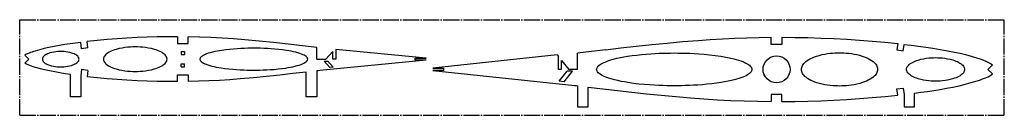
# Model space of a CAD drawing. Header units: millimetres. Extents: x 130 to 1060, y 513 to 603.
import ezdxf

# ---------------------------------------------------------------- set-up
doc = ezdxf.new("R2010")
doc.units = ezdxf.units.MM
doc.linetypes.add('SLD-Осевая', pattern=[19.05, 15.24, -1.27, 1.27, -1.27])
doc.linetypes.add('SLD-Сплошная', pattern=[0])

msp = doc.modelspace()

# ---------------------------------------------------------------- linework, layer by layer
at = {"color": 7, "linetype": 'SLD-Осевая'}
for p, q in [((130.08, 512.82), (130.08, 602.82)), ((130.08, 602.82), (1060.08, 602.82)), ((1060.08, 512.82), (1060.08, 602.82)), ((130.08, 512.82), (1060.08, 512.82))]:
    msp.add_line(p, q, dxfattribs=at)
at = {"color": 7, "linetype": 'SLD-Сплошная'}
for p, q in [((279.18, 586.85), (279.18, 580.5)), ((289.18, 580.5), (289.18, 586.75)), ((839.96, 579.54), (839.96, 586.3)), ((849.96, 586.32), (849.96, 579.54)), ((188.59, 575.54), (187.94, 581.44)), ((194.56, 576.2), (193.9, 582.16)), ((279.18, 580.5), (289.18, 580.5)), ((410.66, 565.66), (410.66, 576.64)), ((849.96, 579.54), (839.96, 579.54)), ((959.38, 580.29), (958.67, 574.33)), ((964.62, 573.62), (965.34, 579.61)), ((138.76, 565.66), (134.83, 569.57)), ((194.56, 576.2), (188.59, 575.54)), ((282.65, 573.02), (285.71, 573.02)), ((282.65, 573.02), (282.65, 570.04)), ((282.65, 570.04), (285.71, 570.04)), ((285.71, 573.02), (285.71, 570.04)), ((425.78, 572.75), (419.24, 565.66)), ((425.78, 565.66), (425.78, 572.75)), ((514.01, 566.66), (428.8, 574.83)), ((428.8, 574.83), (428.8, 565.66)), ((637.59, 569.65), (520.4, 557.04)), ((637.59, 569.65), (638.87, 568.08)), ((638.87, 556.03), (638.87, 568.08)), ((683.38, 574.57), (657.01, 571.47)), ((657.01, 556.03), (657.01, 571.47)), ((958.67, 574.33), (964.62, 573.62)), ((138.76, 565.66), (134.83, 561.75)), ((282.65, 561.28), (285.71, 561.28)), ((282.65, 558.31), (282.65, 561.28)), ((282.65, 558.31), (285.71, 558.31)), ((285.71, 558.31), (285.71, 561.28)), ((410.66, 565.66), (419.24, 565.66)), ((514.01, 564.66), (413.43, 555.02)), ((423.05, 557.85), (417.59, 563.76)), ((417.59, 563.76), (421, 563.76)), ((426.17, 558.15), (421, 563.76)), ((426.17, 558.15), (423.05, 557.85)), ((428.8, 565.66), (425.78, 565.66)), ((503.49, 564.66), (503.49, 566.66)), ((503.49, 566.66), (514.01, 566.66)), ((514.01, 564.66), (503.49, 564.66)), ((641.91, 564.41), (648.81, 556.03)), ((641.91, 556.03), (641.91, 564.41)), ((1044.66, 556.03), (1048.93, 560.28)), ((177.94, 530.26), (177.94, 551.22)), ((188.59, 555.79), (187.94, 549.88)), ((187.94, 549.88), (187.94, 530.26)), ((194.56, 555.13), (188.59, 555.79)), ((194.56, 555.13), (193.9, 549.16)), ((279.18, 544.48), (279.18, 550.82)), ((279.18, 550.82), (289.18, 550.82)), ((289.18, 550.82), (289.18, 544.57)), ((400.66, 530.26), (400.66, 553.49)), ((410.66, 554.68), (410.66, 530.26)), ((520.4, 557.04), (530.39, 557.04)), ((530.39, 555.02), (520.4, 555.02)), ((520.4, 555.02), (654.28, 540.97)), ((530.39, 557.04), (530.39, 555.02)), ((641.91, 556.03), (638.87, 556.03)), ((639.63, 544.9), (647.32, 554.22)), ((644.21, 544.41), (652.19, 554.22)), ((652.19, 554.22), (647.32, 554.22)), ((648.81, 556.03), (648.81, 556.04)), ((657.01, 556.03), (648.81, 556.03)), ((1044.66, 556.03), (1048.93, 551.78)), ((644.21, 544.41), (639.63, 544.9)), ((657.01, 540.64), (657.01, 520.62)), ((667.01, 520.62), (667.01, 539.43)), ((187.94, 530.26), (177.94, 530.26)), ((410.66, 530.26), (400.66, 530.26)), ((849.96, 532.52), (839.96, 532.52)), ((839.96, 532.52), (839.96, 525.76)), ((849.96, 525.73), (849.96, 532.52)), ((958.67, 537.73), (964.62, 538.44)), ((959.38, 531.76), (958.67, 537.73)), ((964.62, 538.44), (965.34, 532.45)), ((965.34, 532.45), (965.34, 520.62)), ((975.34, 520.62), (975.34, 533.69)), ((657.01, 520.62), (667.01, 520.62)), ((965.34, 520.62), (975.34, 520.62))]:
    msp.add_line(p, q, dxfattribs=at)
at = {"color": 7, "linetype": 'SLD-Сплошная', "flags": 128}
for points in [[(279.18, 586.85), (269.62, 586.8), (260.06, 586.64), (250.5, 586.36), (240.94, 585.96), (231.38, 585.45), (221.99, 584.82), (212.61, 584.06), (203.25, 583.18), (193.9, 582.16)], [(410.66, 576.64), (397.1, 578.25), (383.54, 579.81), (369.96, 581.29), (356.37, 582.66), (342.77, 583.89), (332.07, 584.74), (321.35, 585.46), (310.63, 586.05), (299.9, 586.48), (289.18, 586.75)], [(683.38, 574.57), (697.94, 576.26), (712.51, 577.89), (727.08, 579.42), (741.67, 580.86), (756.27, 582.17), (770.89, 583.33), (782.39, 584.14), (793.89, 584.83), (805.41, 585.4), (816.92, 585.84), (828.44, 586.14), (839.96, 586.3)], [(849.96, 586.32), (862.23, 586.21), (874.51, 585.96), (886.78, 585.57), (899.05, 585.05), (911.31, 584.39), (923.35, 583.59), (935.37, 582.64), (947.38, 581.54), (959.38, 580.29)], [(187.94, 581.44), (182.88, 580.79), (177.83, 580.09), (172.79, 579.35), (167.75, 578.54), (162.73, 577.66), (157.73, 576.66), (153.35, 575.67), (149, 574.57), (144.69, 573.32), (143.25, 572.86), (141.82, 572.39), (140.39, 571.9), (138.96, 571.39), (137.55, 570.85), (136.16, 570.26), (134.83, 569.57)], [(239.25, 577.19), (237.03, 577.16), (234.66, 577.06), (232.15, 576.87), (229.51, 576.57), (226.78, 576.16), (224, 575.6), (221.22, 574.9), (219.64, 574.41), (218.09, 573.86), (216.61, 573.26), (215.21, 572.6), (213.91, 571.88), (212.73, 571.11), (211.83, 570.41), (211.05, 569.67), (210.39, 568.91), (209.86, 568.13), (209.48, 567.32), (209.25, 566.51), (209.17, 565.69), (209.25, 564.86), (209.47, 564.05), (209.85, 563.24), (210.36, 562.46), (211.01, 561.69), (211.79, 560.96), (212.69, 560.26), (213.86, 559.48), (215.15, 558.76), (216.55, 558.1), (218.03, 557.49), (219.57, 556.95), (221.15, 556.45), (223.92, 555.74), (226.7, 555.19), (229.43, 554.77), (232.06, 554.47), (234.57, 554.27), (236.94, 554.17), (239.16, 554.14), (241.39, 554.17), (243.76, 554.27), (246.27, 554.46), (248.91, 554.75), (251.64, 555.17), (254.42, 555.72), (257.2, 556.43), (258.78, 556.92), (260.33, 557.46), (261.81, 558.07), (263.21, 558.73), (264.51, 559.45), (265.69, 560.22), (266.59, 560.92), (267.37, 561.65), (268.03, 562.41), (268.56, 563.2), (268.94, 564), (269.17, 564.82), (269.25, 565.64), (269.17, 566.46), (268.95, 567.28), (268.57, 568.08), (268.06, 568.87), (267.41, 569.63), (266.63, 570.37), (265.73, 571.07), (264.56, 571.84), (263.27, 572.56), (261.87, 573.22), (260.39, 573.83), (258.85, 574.38), (257.27, 574.87), (254.5, 575.58), (251.72, 576.14), (248.99, 576.56), (246.36, 576.86), (243.85, 577.05), (241.48, 577.16), (239.25, 577.19)], [(965.34, 579.61), (972.2, 578.77), (979.05, 577.88), (985.89, 576.93), (992.72, 575.93), (999.55, 574.85), (1006.35, 573.66), (1013.13, 572.33), (1018.32, 571.18), (1023.49, 569.92), (1028.63, 568.53), (1033.72, 567), (1035.94, 566.27), (1038.16, 565.52), (1040.36, 564.72), (1042.55, 563.88), (1043.89, 563.3), (1045.22, 562.67), (1046.51, 561.96), (1047.75, 561.16), (1048.93, 560.28)], [(168.95, 572.89), (167.44, 572.87), (165.82, 572.78), (164.09, 572.61), (162.27, 572.35), (160.4, 571.98), (158.53, 571.48), (157.42, 571.11), (156.36, 570.69), (155.35, 570.21), (154.43, 569.69), (153.59, 569.11), (152.88, 568.49), (152.29, 567.84), (151.86, 567.15), (151.59, 566.44), (151.5, 565.72), (151.57, 565), (151.81, 564.29), (152.22, 563.6), (152.78, 562.94), (153.48, 562.31), (154.29, 561.73), (155.2, 561.2), (156.19, 560.72), (157.24, 560.29), (158.33, 559.92), (160.19, 559.4), (162.05, 559.02), (163.86, 558.74), (165.58, 558.57), (167.2, 558.47), (168.7, 558.44), (170.21, 558.46), (171.83, 558.55), (173.56, 558.71), (175.38, 558.98), (177.25, 559.35), (179.13, 559.85), (180.23, 560.22), (181.29, 560.64), (182.3, 561.12), (183.23, 561.64), (184.06, 562.22), (184.78, 562.84), (185.36, 563.49), (185.79, 564.18), (186.06, 564.89), (186.16, 565.61), (186.08, 566.33), (185.84, 567.04), (185.43, 567.73), (184.87, 568.39), (184.18, 569.02), (183.36, 569.6), (182.45, 570.13), (181.46, 570.61), (180.41, 571.04), (179.32, 571.41), (177.46, 571.93), (175.61, 572.31), (173.8, 572.58), (172.07, 572.76), (170.45, 572.86), (168.95, 572.89)], [(351.66, 576), (348.73, 575.99), (345.64, 575.94), (342.4, 575.85), (339.01, 575.7), (335.5, 575.5), (331.95, 575.23), (328.33, 574.9), (324.68, 574.49), (321.04, 573.99), (318.72, 573.62), (316.45, 573.21), (314.25, 572.77), (312.13, 572.28), (310.13, 571.76), (308.25, 571.2), (306.53, 570.61), (305.17, 570.06), (303.96, 569.49), (302.9, 568.9), (302.01, 568.29), (301.43, 567.8), (300.97, 567.29), (300.64, 566.78), (300.42, 566.27), (300.34, 565.75), (300.38, 565.23), (300.55, 564.72), (300.84, 564.21), (301.26, 563.7), (301.79, 563.2), (302.63, 562.59), (303.63, 562), (304.8, 561.42), (306.11, 560.87), (307.78, 560.27), (309.6, 559.71), (311.56, 559.18), (313.64, 558.68), (315.8, 558.23), (318.04, 557.82), (320.33, 557.44), (323.98, 556.92), (327.66, 556.49), (331.31, 556.14), (334.9, 555.86), (338.39, 555.65), (341.69, 555.5), (344.86, 555.4), (347.88, 555.34), (350.76, 555.31), (353.69, 555.33), (356.78, 555.38), (360.02, 555.47), (363.4, 555.62), (366.92, 555.82), (370.47, 556.09), (374.09, 556.42), (377.74, 556.83), (381.37, 557.33), (383.69, 557.7), (385.96, 558.11), (388.17, 558.55), (390.28, 559.04), (392.29, 559.56), (394.16, 560.12), (395.88, 560.71), (397.24, 561.26), (398.46, 561.83), (399.51, 562.42), (400.4, 563.03), (400.98, 563.52), (401.44, 564.03), (401.78, 564.54), (401.99, 565.05), (402.08, 565.57), (402.03, 566.09), (401.87, 566.6), (401.57, 567.11), (401.16, 567.62), (400.62, 568.12), (399.79, 568.73), (398.78, 569.32), (397.62, 569.9), (396.3, 570.45), (394.63, 571.05), (392.81, 571.61), (390.85, 572.14), (388.78, 572.63), (386.61, 573.09), (384.38, 573.5), (382.09, 573.88), (378.43, 574.4), (374.75, 574.83), (371.1, 575.18), (367.51, 575.46), (364.03, 575.67), (360.72, 575.82), (357.55, 575.92), (354.53, 575.98), (351.66, 576)], [(748.14, 571.49), (751.65, 571.47), (755.31, 571.42), (759.12, 571.32), (763.09, 571.17), (767.19, 570.97), (771.41, 570.7), (776.52, 570.3), (781.72, 569.79), (786.96, 569.17), (792.18, 568.42), (795.44, 567.88), (798.64, 567.28), (801.74, 566.62), (804.71, 565.91), (806.95, 565.32), (809.07, 564.69), (811.08, 564.03), (812.95, 563.34), (814.52, 562.69), (815.95, 562.01), (817.24, 561.32), (818.38, 560.6), (819.36, 559.87), (820.18, 559.13), (820.82, 558.37), (821.28, 557.61), (821.57, 556.84), (821.67, 556.07), (821.59, 555.29), (821.33, 554.52), (820.88, 553.76), (820.26, 553), (819.47, 552.26), (818.51, 551.53), (817.38, 550.81), (816.11, 550.12), (814.69, 549.44), (813.14, 548.78), (811.26, 548.08), (809.23, 547.4), (807.08, 546.76), (804.81, 546.16), (802.45, 545.58), (799.24, 544.89), (795.91, 544.25), (792.51, 543.68), (788.11, 543.03), (783.67, 542.47), (779.25, 542), (774.88, 541.6), (770.59, 541.28), (766.41, 541.03), (762.58, 540.85), (758.87, 540.72), (755.3, 540.63), (751.86, 540.57), (748.56, 540.56), (745.06, 540.57), (741.4, 540.63), (737.58, 540.72), (733.62, 540.87), (729.52, 541.07), (725.3, 541.34), (720.19, 541.74), (714.99, 542.25), (709.74, 542.87), (704.53, 543.62), (701.26, 544.17), (698.07, 544.77), (694.97, 545.42), (691.99, 546.13), (689.76, 546.73), (687.63, 547.35), (685.63, 548.01), (683.76, 548.7), (682.19, 549.36), (680.76, 550.03), (679.46, 550.73), (678.32, 551.44), (677.34, 552.17), (676.53, 552.92), (675.89, 553.67), (675.42, 554.43), (675.14, 555.2), (675.04, 555.98), (675.12, 556.75), (675.38, 557.52), (675.82, 558.28), (676.45, 559.04), (677.24, 559.79), (678.2, 560.52), (679.32, 561.23), (680.59, 561.93), (682.01, 562.61), (683.56, 563.26), (685.45, 563.97), (687.47, 564.64), (689.63, 565.28), (691.89, 565.89), (694.25, 566.46), (697.47, 567.16), (700.79, 567.79), (704.2, 568.37), (708.6, 569.02), (713.03, 569.57), (717.46, 570.05), (721.83, 570.44), (726.12, 570.76), (730.3, 571.01), (734.13, 571.19), (737.84, 571.33), (741.41, 571.42), (744.85, 571.47), (748.14, 571.49)], [(904.26, 571.67), (906.33, 571.65), (908.51, 571.57), (910.8, 571.42), (913.2, 571.2), (915.68, 570.89), (918.18, 570.48), (920.74, 569.97), (923.31, 569.34), (925.87, 568.59), (927.78, 567.93), (929.63, 567.19), (931.41, 566.37), (933.1, 565.47), (934.66, 564.5), (936.08, 563.46), (937.04, 562.63), (937.89, 561.77), (938.63, 560.87), (939.24, 559.95), (939.73, 559.01), (940.09, 558.05), (940.31, 557.08), (940.39, 556.1), (940.33, 555.13), (940.13, 554.16), (939.8, 553.19), (939.33, 552.25), (938.73, 551.33), (938.01, 550.43), (937.18, 549.57), (936.24, 548.73), (934.84, 547.68), (933.3, 546.7), (931.63, 545.8), (929.87, 544.97), (928.03, 544.23), (926.14, 543.56), (923.55, 542.78), (920.94, 542.13), (918.35, 541.61), (915.82, 541.19), (913.35, 540.87), (911.01, 540.65), (908.77, 540.5), (906.63, 540.41), (904.6, 540.38), (902.53, 540.41), (900.34, 540.48), (898.05, 540.63), (895.66, 540.85), (893.18, 541.17), (890.68, 541.57), (888.12, 542.08), (885.55, 542.71), (882.99, 543.47), (881.08, 544.13), (879.23, 544.87), (877.45, 545.68), (875.76, 546.58), (874.2, 547.55), (872.78, 548.6), (871.82, 549.43), (870.97, 550.29), (870.23, 551.18), (869.62, 552.1), (869.13, 553.04), (868.77, 554), (868.55, 554.97), (868.47, 555.95), (868.53, 556.93), (868.73, 557.9), (869.06, 558.86), (869.53, 559.8), (870.13, 560.73), (870.85, 561.62), (871.68, 562.49), (872.62, 563.32), (874.02, 564.37), (875.56, 565.35), (877.22, 566.25), (878.99, 567.08), (880.83, 567.83), (882.72, 568.5), (885.31, 569.27), (887.92, 569.92), (890.5, 570.45), (893.04, 570.86), (895.51, 571.18), (897.85, 571.41), (900.09, 571.56), (902.23, 571.64), (904.26, 571.67)], [(177.94, 551.22), (173, 551.95), (168.08, 552.73), (163.16, 553.59), (158.27, 554.55), (153.4, 555.64), (149.85, 556.53), (146.33, 557.52), (142.83, 558.6), (141.19, 559.14), (139.57, 559.72), (137.95, 560.32), (136.36, 560.98), (134.83, 561.75)], [(995.11, 567.1), (997.14, 567.07), (999.3, 566.97), (1001.59, 566.79), (1003.99, 566.51), (1006.48, 566.11), (1009.02, 565.58), (1011.54, 564.9), (1012.99, 564.43), (1014.4, 563.9), (1015.75, 563.32), (1017.03, 562.68), (1018.21, 561.99), (1019.29, 561.25), (1020.1, 560.58), (1020.82, 559.88), (1021.42, 559.14), (1021.89, 558.39), (1022.24, 557.62), (1022.45, 556.83), (1022.52, 556.04), (1022.45, 555.25), (1022.25, 554.47), (1021.91, 553.7), (1021.44, 552.94), (1020.84, 552.21), (1020.13, 551.51), (1019.32, 550.83), (1018.25, 550.09), (1017.07, 549.4), (1015.79, 548.76), (1014.45, 548.18), (1013.04, 547.65), (1011.6, 547.18), (1009.07, 546.5), (1006.54, 545.96), (1004.06, 545.56), (1001.66, 545.28), (999.37, 545.09), (997.2, 544.99), (995.18, 544.96), (993.15, 544.99), (990.99, 545.09), (988.7, 545.27), (986.3, 545.55), (983.81, 545.95), (981.28, 546.48), (978.75, 547.16), (977.3, 547.63), (975.89, 548.16), (974.54, 548.74), (973.26, 549.37), (972.08, 550.07), (971.01, 550.81), (970.19, 551.48), (969.47, 552.18), (968.87, 552.92), (968.4, 553.67), (968.05, 554.44), (967.84, 555.22), (967.77, 556.01), (967.84, 556.8), (968.04, 557.59), (968.38, 558.36), (968.85, 559.11), (969.45, 559.85), (970.16, 560.55), (970.97, 561.23), (972.04, 561.97), (973.22, 562.66), (974.5, 563.3), (975.84, 563.88), (977.25, 564.41), (978.69, 564.88), (981.22, 565.56), (983.75, 566.1), (986.23, 566.5), (988.64, 566.78), (990.93, 566.97), (993.09, 567.07), (995.11, 567.1)], [(279.18, 544.48), (269.62, 544.52), (260.06, 544.69), (250.5, 544.97), (240.94, 545.36), (231.38, 545.88), (221.99, 546.51), (212.61, 547.26), (203.25, 548.14), (193.9, 549.16)], [(400.66, 553.49), (388.22, 552.04), (375.77, 550.65), (363.31, 549.35), (350.84, 548.14), (338.35, 547.07), (328.53, 546.34), (318.69, 545.71), (308.85, 545.2), (299.02, 544.81), (289.18, 544.57)], [(413.43, 555.02), (411.88, 554.83), (410.66, 554.68)], [(975.34, 533.69), (981.39, 534.49), (987.43, 535.34), (993.47, 536.24), (999.49, 537.19), (1005.51, 538.24), (1011.5, 539.39), (1017.46, 540.67), (1022.03, 541.76), (1026.58, 542.95), (1031.09, 544.24), (1035.58, 545.66), (1037.53, 546.32), (1039.48, 547.01), (1041.42, 547.73), (1043.34, 548.5), (1044.81, 549.18), (1046.25, 549.94), (1047.63, 550.8), (1048.93, 551.78)], [(654.28, 540.97), (655.81, 540.79), (657.01, 540.64)], [(667.01, 539.43), (680.79, 537.78), (694.58, 536.18), (708.37, 534.62), (722.18, 533.14), (735.99, 531.74), (749.81, 530.45), (763.65, 529.28), (776.35, 528.33), (789.06, 527.5), (801.78, 526.82), (814.5, 526.29), (827.23, 525.94), (839.96, 525.76)], [(849.96, 525.73), (862.23, 525.84), (874.51, 526.09), (886.79, 526.48), (899.05, 527), (911.31, 527.67), (923.35, 528.47), (935.37, 529.41), (947.39, 530.51), (959.38, 531.76)]]:
    msp.add_lwpolyline(points, dxfattribs=at)
at = {"color": 7, "linetype": 'SLD-Сплошная'}
for centre in [(844.96, 556.03), (844.96, 556.02)]:
    msp.add_circle(centre, 12.75, dxfattribs=at)

doc.saveas('drawing.dxf')
